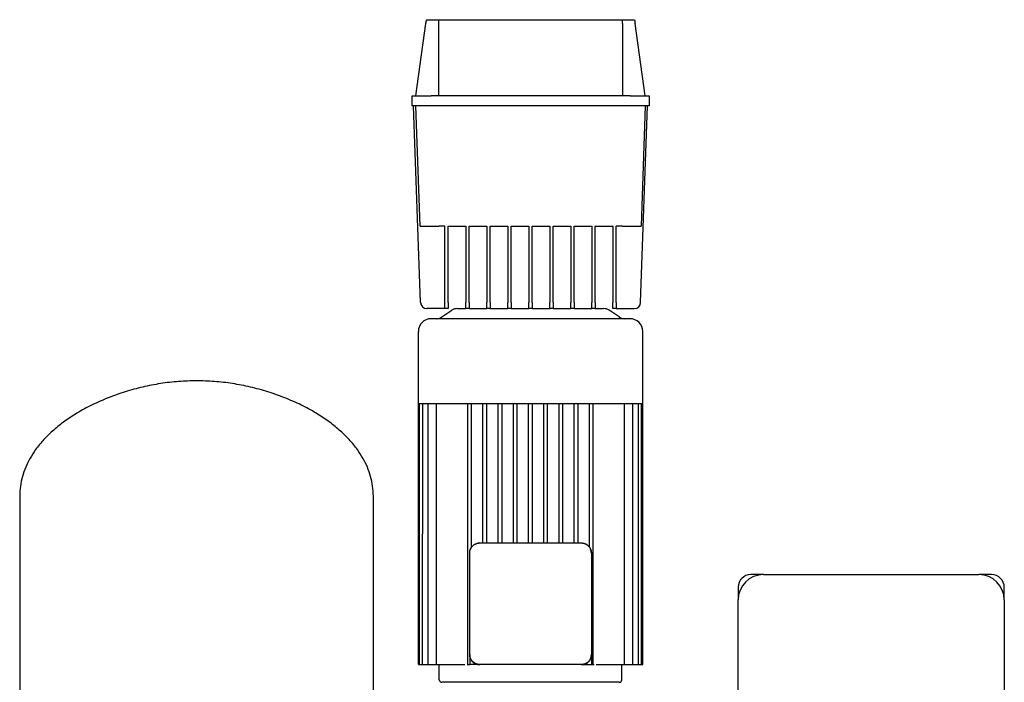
# Model space of a CAD drawing. Header units: millimetres. Extents: x 17 to 1297, y 16 to 968.
# Tile 2 of 3: x 40 to 817, y 445 to 968. Entities that reach past the tile are written whole.
import ezdxf

# ---------------------------------------------------------------- set-up
doc = ezdxf.new("R2010")
doc.units = ezdxf.units.MM

msp = doc.modelspace()

# ---------------------------------------------------------------- linework, layer by layer
at = {"color": 7, "linetype": 'Continuous', "lineweight": 25}
for p, q in [((352.31, 907.97), (360.31, 964.89)), ((360.75, 967.97), (370.3, 967.97)), ((370.3, 967.97), (515.32, 967.97)), ((370.31, 964.89), (370.31, 907.97)), ((515.31, 964.89), (515.31, 907.97)), ((515.32, 967.97), (524.88, 967.97)), ((533.31, 907.97), (525.31, 964.89)), ((349.31, 899.97), (349.31, 907.97)), ((349.31, 907.97), (364.31, 907.97)), ((521.31, 907.97), (364.31, 907.97)), ((521.31, 907.97), (536.31, 907.97)), ((536.31, 907.97), (536.31, 899.97)), ((364.31, 899.97), (349.31, 899.97)), ((355.98, 744.8), (350.56, 899.97)), ((355.63, 804.97), (352.31, 899.97)), ((521.31, 899.97), (364.31, 899.97)), ((536.31, 899.97), (521.31, 899.97)), ((529.65, 744.8), (535.07, 899.97)), ((533.31, 899.97), (530, 804.97)), ((375.31, 804.97), (370.62, 804.97)), ((375.31, 744.8), (375.31, 804.97)), ((377.81, 804.97), (391.88, 804.97)), ((377.81, 744.8), (377.81, 804.97)), ((391.88, 804.97), (391.88, 744.8)), ((394.38, 804.97), (408.44, 804.97)), ((394.38, 744.8), (394.38, 804.97)), ((408.44, 804.97), (408.44, 744.8)), ((410.94, 804.97), (425, 804.97)), ((410.94, 744.8), (410.94, 804.97)), ((425, 804.97), (425, 744.8)), ((427.5, 804.97), (441.56, 804.97)), ((427.5, 744.8), (427.5, 804.97)), ((441.56, 804.97), (441.56, 744.8)), ((444.06, 804.97), (458.13, 804.97)), ((444.06, 744.8), (444.06, 804.97)), ((458.13, 804.97), (458.13, 744.8)), ((460.63, 804.97), (474.69, 804.97)), ((460.63, 744.8), (460.63, 804.97)), ((474.69, 804.97), (474.69, 744.8)), ((477.19, 804.97), (491.25, 804.97)), ((477.19, 744.8), (477.19, 804.97)), ((491.25, 804.97), (491.25, 744.8)), ((493.75, 804.97), (507.81, 804.97)), ((493.75, 744.8), (493.75, 804.97)), ((507.81, 804.97), (507.81, 744.8)), ((515.01, 804.97), (510.31, 804.97)), ((510.31, 744.8), (510.31, 804.97)), ((375.31, 739.97), (360.98, 739.97)), ((372.83, 733.31), (380.8, 738.63)), ((375.31, 739.97), (375.31, 744.8)), ((377.81, 739.97), (375.31, 739.97)), ((377.81, 744.8), (377.81, 739.97)), ((385.24, 739.97), (391.88, 739.97)), ((391.88, 739.97), (391.88, 744.8)), ((394.38, 739.97), (391.88, 739.97)), ((394.38, 744.8), (394.38, 739.97)), ((394.38, 739.97), (408.44, 739.97)), ((408.44, 739.97), (408.44, 744.8)), ((410.94, 739.97), (408.44, 739.97)), ((410.94, 744.8), (410.94, 739.97)), ((410.94, 739.97), (425, 739.97)), ((425, 739.97), (425, 744.8)), ((427.5, 739.97), (425, 739.97)), ((427.5, 744.8), (427.5, 739.97)), ((427.5, 739.97), (441.56, 739.97)), ((441.56, 739.97), (441.56, 744.8)), ((444.06, 739.97), (441.56, 739.97)), ((444.06, 744.8), (444.06, 739.97)), ((444.06, 739.97), (458.13, 739.97)), ((458.13, 739.97), (458.13, 744.8)), ((460.63, 739.97), (458.13, 739.97)), ((460.63, 744.8), (460.63, 739.97)), ((460.63, 739.97), (474.69, 739.97)), ((474.69, 739.97), (474.69, 744.8)), ((477.19, 739.97), (474.69, 739.97)), ((477.19, 744.8), (477.19, 739.97)), ((477.19, 739.97), (491.25, 739.97)), ((491.25, 739.97), (491.25, 744.8)), ((493.75, 739.97), (491.25, 739.97)), ((493.75, 744.8), (493.75, 739.97)), ((493.75, 739.97), (500.39, 739.97)), ((512.8, 733.31), (504.83, 738.63)), ((507.81, 739.97), (507.81, 744.8)), ((510.31, 739.97), (507.81, 739.97)), ((510.31, 744.8), (510.31, 739.97)), ((510.31, 739.97), (524.65, 739.97)), ((521.31, 731.97), (364.31, 731.97)), ((354.31, 664.97), (354.31, 721.97)), ((531.31, 664.97), (531.31, 721.97)), ((354.31, 664.97), (355.16, 664.97)), ((354.31, 458.97), (354.31, 664.97)), ((355.15, 458.97), (355.16, 664.97)), ((355.16, 664.97), (357.75, 664.97)), ((357.69, 458.97), (357.75, 664.97)), ((357.75, 664.97), (362.25, 664.97)), ((362.11, 458.97), (362.11, 664.97)), ((362.25, 664.97), (369, 664.97)), ((368.75, 458.97), (368.75, 664.97)), ((369, 664.97), (393.99, 664.97)), ((393.31, 458.97), (393.31, 664.97)), ((393.99, 664.97), (406.19, 664.97)), ((396.31, 551.63), (396.31, 664.97)), ((405.31, 554.97), (405.31, 664.97)), ((406.19, 664.97), (418.4, 664.97)), ((408.31, 554.97), (408.31, 664.97)), ((417.31, 554.97), (417.31, 664.97)), ((418.4, 664.97), (430.61, 664.97)), ((420.31, 554.97), (420.31, 664.97)), ((429.31, 554.97), (429.31, 664.97)), ((430.61, 664.97), (442.81, 664.97)), ((432.31, 554.97), (432.31, 664.97)), ((441.31, 554.97), (441.31, 664.97)), ((442.81, 664.97), (455.02, 664.97)), ((444.31, 554.97), (444.31, 664.97)), ((453.31, 554.97), (453.31, 664.97)), ((455.02, 664.97), (467.23, 664.97)), ((456.31, 554.97), (456.31, 664.97)), ((465.31, 554.97), (465.31, 664.97)), ((467.23, 664.97), (479.43, 664.97)), ((468.31, 554.97), (468.31, 664.97)), ((477.31, 554.97), (477.31, 664.97)), ((479.43, 664.97), (491.64, 664.97)), ((480.31, 554.97), (480.31, 664.97)), ((489.31, 551.63), (489.31, 664.97)), ((491.64, 664.97), (516.63, 664.97)), ((492.31, 458.97), (492.31, 664.97)), ((516.63, 664.97), (523.38, 664.97)), ((516.87, 458.97), (516.87, 664.97)), ((523.38, 664.97), (527.88, 664.97)), ((523.52, 458.97), (523.52, 664.97)), ((527.94, 458.97), (527.88, 664.97)), ((527.88, 664.97), (530.47, 664.97)), ((530.48, 458.97), (530.47, 664.97)), ((530.47, 664.97), (531.31, 664.97)), ((531.31, 458.97), (531.31, 664.97)), ((39.81, 591.97), (39.81, 436.97)), ((318.81, 436.97), (318.81, 591.97)), ((402.81, 554.97), (482.81, 554.97)), ((394.81, 466.97), (394.81, 546.97)), ((490.81, 546.97), (490.81, 466.97)), ((626.56, 529.97), (616.56, 529.97)), ((626.56, 529.97), (796.56, 529.97)), ((806.56, 529.97), (796.56, 529.97)), ((606.56, 519.97), (606.56, 509.97)), ((816.56, 509.97), (816.56, 519.97)), ((606.56, 269.97), (606.56, 509.97)), ((816.56, 509.97), (816.56, 269.97)), ((394.81, 466.97), (394.81, 466.62)), ((394.81, 466.62), (394.88, 466.31)), ((394.81, 466.62), (394.81, 458.97)), ((490.81, 466.62), (490.81, 466.97)), ((490.81, 466.62), (490.81, 458.97)), ((354.31, 458.97), (355.15, 458.97)), ((355.15, 458.97), (356.65, 458.97)), ((356.65, 458.97), (357.69, 458.97)), ((357.69, 458.97), (359.19, 458.97)), ((359.19, 458.97), (362.11, 458.97)), ((362.11, 458.97), (363.61, 458.97)), ((363.61, 458.97), (368.75, 458.97)), ((368.75, 458.97), (370.25, 458.97)), ((370.25, 458.97), (389.68, 458.97)), ((370.81, 446.97), (370.81, 458.97)), ((389.68, 458.97), (391.11, 458.97)), ((392.71, 458.97), (393.31, 458.97)), ((393.31, 458.97), (394.81, 458.97)), ((402.47, 458.97), (394.81, 458.97)), ((402.47, 458.97), (402.81, 458.97)), ((482.81, 458.97), (402.81, 458.97)), ((482.81, 458.97), (483.16, 458.97)), ((483.16, 458.97), (483.48, 459.03)), ((483.16, 458.97), (490.81, 458.97)), ((490.81, 458.97), (492.31, 458.97)), ((492.31, 458.97), (492.92, 458.97)), ((494.52, 458.97), (495.95, 458.97)), ((495.95, 458.97), (515.37, 458.97)), ((514.81, 446.97), (514.81, 458.97)), ((515.37, 458.97), (516.87, 458.97)), ((516.87, 458.97), (522.02, 458.97)), ((522.02, 458.97), (523.52, 458.97)), ((523.52, 458.97), (526.44, 458.97)), ((526.44, 458.97), (527.94, 458.97)), ((527.94, 458.97), (528.98, 458.97)), ((528.98, 458.97), (530.48, 458.97)), ((530.48, 458.97), (531.31, 458.97)), ((512.81, 444.97), (372.81, 444.97))]:
    msp.add_line(p, q, dxfattribs=at)
at = {"color": 7, "linetype": 'Continuous', "lineweight": 25, "flags": 128}
msp.add_lwpolyline([(402.81, 554.97), (401.25, 554.82), (399.83, 554.39)], dxfattribs=at)
at = {"color": 7, "linetype": 'Continuous', "lineweight": 25}
for centre, radius, start, end in [((360.98, 744.97), 5, 182, 270), ((385.24, 731.97), 8, 90, 123.69007), ((500.39, 731.97), 8, 56.30993, 90), ((524.65, 744.97), 5, 270, 358), ((364.31, 721.97), 10, 90, 180), ((368.39, 739.97), 8, 270, 303.69007), ((517.24, 739.97), 8, 236.30993, 270), ((521.31, 721.97), 10, 0, 90), ((402.81, 546.97), 8, 136.54615, 158.09347), ((482.81, 546.97), 8, 46.54615, 68.09347), ((482.81, 546.97), 8, 360, 22.60658), ((616.56, 519.97), 10, 90, 180), ((626.56, 509.97), 20, 90, 180), ((796.56, 509.97), 20, 0, 90), ((806.56, 519.97), 10, 0, 90), ((372.81, 446.97), 2, 180, 270), ((512.81, 446.97), 2, 270, 0)]:
    msp.add_arc(centre, radius, start, end, dxfattribs=at)
for points in [[(360.31, 964.89), (360.46, 965.92), (360.6, 966.95), (360.75, 967.97)], [(370.3, 967.97), (370.31, 966.95), (370.31, 965.92), (370.31, 964.89)], [(515.31, 964.89), (515.31, 965.92), (515.32, 966.95), (515.32, 967.97)], [(524.88, 967.97), (525.03, 966.95), (525.17, 965.92), (525.31, 964.89)]]:
    msp.add_open_spline(points, degree=3, dxfattribs=at)
for points, knots in [([(355.63, 804.97), (355.63, 804.97), (355.71, 804.97), (356.05, 804.97), (356.32, 804.97), (357.05, 804.97), (357.51, 804.97), (358.63, 804.97), (359.29, 804.97), (360.75, 804.97), (361.56, 804.97), (363.27, 804.97), (364.18, 804.97), (366.03, 804.97), (366.97, 804.97), (368.82, 804.97), (369.74, 804.97), (370.62, 804.97)], [0, 0, 0, 0, 0.125, 0.125, 0.25, 0.25, 0.375, 0.375, 0.5, 0.5, 0.625, 0.625, 0.75, 0.75, 0.875, 0.875, 1, 1, 1, 1]), ([(515.01, 804.97), (515.89, 804.97), (516.81, 804.97), (518.66, 804.97), (519.6, 804.97), (521.45, 804.97), (522.35, 804.97), (524.07, 804.97), (524.88, 804.97), (526.34, 804.97), (526.99, 804.97), (528.11, 804.97), (528.58, 804.97), (529.31, 804.97), (529.57, 804.97), (529.92, 804.97), (530, 804.97), (530, 804.97)], [0, 0, 0, 0, 0.125, 0.125, 0.25, 0.25, 0.375, 0.375, 0.5, 0.5, 0.625, 0.625, 0.75, 0.75, 0.875, 0.875, 1, 1, 1, 1]), ([(179.31, 682.97), (174.6, 682.86), (165.11, 682.63), (150.91, 680.88), (136.82, 678.16), (123.01, 674.41), (109.65, 669.71), (96.93, 664.11), (85.49, 657.91), (75.4, 651.26), (66.66, 644.34), (58.92, 636.85), (52.71, 629.34), (47.93, 621.97), (44.39, 614.87), (41.8, 607.48), (40.13, 599.82), (39.92, 594.6), (39.81, 591.97)], [0, 0, 0, 0, 0.077758, 0.156431, 0.235453, 0.314225, 0.392144, 0.468629, 0.543151, 0.606406, 0.667613, 0.726675, 0.78365, 0.827907, 0.87124, 0.914018, 0.956734, 1, 1, 1, 1]), ([(318.81, 591.97), (318.71, 594.6), (318.5, 599.82), (316.83, 607.48), (314.24, 614.87), (310.7, 621.97), (305.92, 629.34), (299.71, 636.85), (291.97, 644.34), (283.23, 651.26), (273.14, 657.91), (261.7, 664.11), (248.98, 669.71), (235.62, 674.41), (221.81, 678.16), (207.72, 680.88), (193.52, 682.63), (184.03, 682.86), (179.31, 682.97)], [0, 0, 0, 0, 0.043266, 0.085982, 0.12876, 0.172093, 0.21635, 0.273325, 0.332387, 0.393594, 0.456849, 0.531371, 0.607856, 0.685775, 0.764547, 0.843569, 0.922242, 1, 1, 1, 1]), ([(395.39, 549.96), (395.43, 550.04), (395.5, 550.21), (395.61, 550.45), (395.73, 550.69), (395.86, 550.93), (396, 551.16), (396.14, 551.38), (396.29, 551.6), (396.45, 551.82), (396.61, 552.03), (396.78, 552.23), (396.96, 552.43), (397.21, 552.68), (397.53, 552.99), (397.94, 553.33), (398.38, 553.64), (398.85, 553.92), (399.33, 554.18), (399.66, 554.32), (399.83, 554.39)], [0, 0, 0, 0, 0.042377, 0.08455, 0.126527, 0.168317, 0.20993, 0.251375, 0.292662, 0.333801, 0.374802, 0.415674, 0.456427, 0.497072, 0.579365, 0.662161, 0.745541, 0.829589, 0.914383, 1, 1, 1, 1]), ([(399.83, 554.39), (399.92, 554.43), (400.09, 554.5), (400.36, 554.59), (400.62, 554.67), (400.89, 554.74), (401.17, 554.8), (401.44, 554.85), (401.71, 554.9), (401.99, 554.93), (402.26, 554.95), (402.54, 554.97), (402.72, 554.97), (402.81, 554.97)], [0, 0, 0, 0, 0.092863, 0.185261, 0.277217, 0.368756, 0.459904, 0.550685, 0.641125, 0.73125, 0.821087, 0.910661, 1, 1, 1, 1]), ([(482.81, 554.97), (482.91, 554.97), (483.09, 554.97), (483.36, 554.95), (483.64, 554.93), (483.91, 554.9), (484.19, 554.85), (484.46, 554.8), (484.73, 554.74), (485, 554.67), (485.27, 554.59), (485.54, 554.5), (485.71, 554.43), (485.8, 554.39)], [0, 0, 0, 0, 0.089329, 0.178896, 0.268727, 0.358849, 0.449287, 0.540068, 0.631218, 0.722761, 0.814723, 0.907128, 1, 1, 1, 1]), ([(485.8, 554.39), (485.88, 554.36), (486.05, 554.29), (486.29, 554.18), (486.53, 554.06), (486.77, 553.93), (487, 553.79), (487.23, 553.65), (487.45, 553.5), (487.66, 553.34), (487.87, 553.17), (488.07, 553), (488.27, 552.83), (488.52, 552.58), (488.83, 552.26), (489.17, 551.84), (489.48, 551.4), (489.77, 550.94), (490.02, 550.46), (490.17, 550.12), (490.24, 549.96)], [0, 0, 0, 0, 0.042377, 0.08455, 0.126527, 0.168317, 0.20993, 0.251375, 0.292662, 0.333801, 0.374802, 0.415674, 0.456427, 0.497072, 0.579365, 0.662161, 0.745541, 0.829589, 0.914383, 1, 1, 1, 1]), ([(394.81, 546.97), (394.82, 547.06), (394.82, 547.25), (394.83, 547.52), (394.86, 547.8), (394.89, 548.07), (394.93, 548.35), (394.98, 548.62), (395.05, 548.89), (395.12, 549.16), (395.2, 549.43), (395.29, 549.69), (395.36, 549.87), (395.39, 549.96)], [0, 0, 0, 0, 0.089329, 0.178896, 0.268727, 0.358849, 0.449287, 0.540068, 0.631218, 0.722761, 0.814723, 0.907128, 1, 1, 1, 1]), ([(490.24, 549.96), (490.27, 549.87), (490.34, 549.69), (490.43, 549.43), (490.51, 549.16), (490.58, 548.89), (490.64, 548.62), (490.7, 548.35), (490.74, 548.07), (490.77, 547.8), (490.8, 547.52), (490.81, 547.25), (490.81, 547.06), (490.81, 546.97)], [0, 0, 0, 0, 0.0928632, 0.1852607, 0.2772167, 0.368756, 0.4599035, 0.5506846, 0.6411249, 0.7312502, 0.8210869, 0.9106612, 1, 1, 1, 1]), ([(395.39, 463.99), (395.36, 464.07), (395.29, 464.25), (395.2, 464.51), (395.12, 464.78), (395.05, 465.05), (394.98, 465.32), (394.93, 465.6), (394.89, 465.87), (394.86, 466.15), (394.83, 466.42), (394.82, 466.7), (394.82, 466.88), (394.81, 466.97)], [0, 0, 0, 0, 0.0928632, 0.1852607, 0.2772167, 0.368756, 0.4599035, 0.5506846, 0.6411249, 0.7312502, 0.8210869, 0.9106612, 1, 1, 1, 1]), ([(485.28, 459.4), (485.57, 459.44), (486.81, 459.64), (488.67, 461.09), (490.09, 463.11), (490.72, 465.05), (490.78, 466.09), (490.81, 466.62)], [0, 0, 0, 0, 0.089542, 0.383009, 0.682275, 0.837157, 1, 1, 1, 1]), ([(490.81, 466.97), (490.81, 466.88), (490.81, 466.7), (490.8, 466.42), (490.77, 466.15), (490.74, 465.87), (490.7, 465.6), (490.64, 465.32), (490.58, 465.05), (490.51, 464.78), (490.43, 464.51), (490.34, 464.25), (490.27, 464.07), (490.24, 463.99)], [0, 0, 0, 0, 0.089329, 0.178896, 0.268727, 0.358849, 0.449287, 0.540068, 0.631218, 0.722761, 0.814723, 0.907128, 1, 1, 1, 1]), ([(395.24, 464.5), (395.29, 464.21), (395.48, 462.97), (396.94, 461.11), (398.95, 459.69), (400.89, 459.07), (401.93, 459), (402.47, 458.97)], [0, 0, 0, 0, 0.089542, 0.38301, 0.682276, 0.837158, 1, 1, 1, 1]), ([(399.83, 459.55), (399.75, 459.58), (399.58, 459.65), (399.34, 459.77), (399.09, 459.89), (398.86, 460.02), (398.63, 460.15), (398.4, 460.3), (398.18, 460.45), (397.97, 460.6), (397.76, 460.77), (397.56, 460.94), (397.36, 461.12), (397.11, 461.36), (396.8, 461.69), (396.46, 462.1), (396.15, 462.54), (395.86, 463), (395.61, 463.48), (395.46, 463.82), (395.39, 463.99)], [0, 0, 0, 0, 0.042377, 0.08455, 0.126527, 0.168317, 0.20993, 0.251375, 0.292662, 0.333801, 0.374802, 0.415674, 0.456427, 0.497072, 0.579365, 0.662161, 0.745541, 0.829589, 0.914383, 1, 1, 1, 1]), ([(402.81, 458.97), (402.72, 458.97), (402.54, 458.97), (402.26, 458.99), (401.99, 459.01), (401.71, 459.05), (401.44, 459.09), (401.17, 459.14), (400.89, 459.2), (400.62, 459.27), (400.36, 459.36), (400.09, 459.45), (399.92, 459.51), (399.83, 459.55)], [0, 0, 0, 0, 0.089329, 0.178896, 0.268727, 0.358849, 0.449287, 0.540068, 0.631218, 0.722761, 0.814723, 0.907128, 1, 1, 1, 1]), ([(485.8, 459.55), (485.71, 459.51), (485.54, 459.45), (485.27, 459.36), (485, 459.27), (484.73, 459.2), (484.46, 459.14), (484.19, 459.09), (483.91, 459.05), (483.64, 459.01), (483.36, 458.99), (483.09, 458.97), (482.91, 458.97), (482.81, 458.97)], [0, 0, 0, 0, 0.0928632, 0.1852607, 0.2772167, 0.368756, 0.4599035, 0.5506846, 0.6411249, 0.7312502, 0.8210869, 0.9106612, 1, 1, 1, 1]), ([(490.24, 463.99), (490.2, 463.9), (490.13, 463.74), (490.02, 463.49), (489.9, 463.25), (489.77, 463.02), (489.63, 462.78), (489.49, 462.56), (489.34, 462.34), (489.18, 462.12), (489.02, 461.92), (488.85, 461.71), (488.67, 461.52), (488.42, 461.26), (488.1, 460.96), (487.68, 460.62), (487.24, 460.3), (486.78, 460.02), (486.3, 459.76), (485.97, 459.62), (485.8, 459.55)], [0, 0, 0, 0, 0.042377, 0.08455, 0.126527, 0.168317, 0.20993, 0.251375, 0.292662, 0.333801, 0.374802, 0.415674, 0.456427, 0.497072, 0.579365, 0.662161, 0.745541, 0.829589, 0.914383, 1, 1, 1, 1])]:
    msp.add_open_spline(points, degree=3, knots=knots, dxfattribs=at)

doc.saveas('drawing.dxf')
